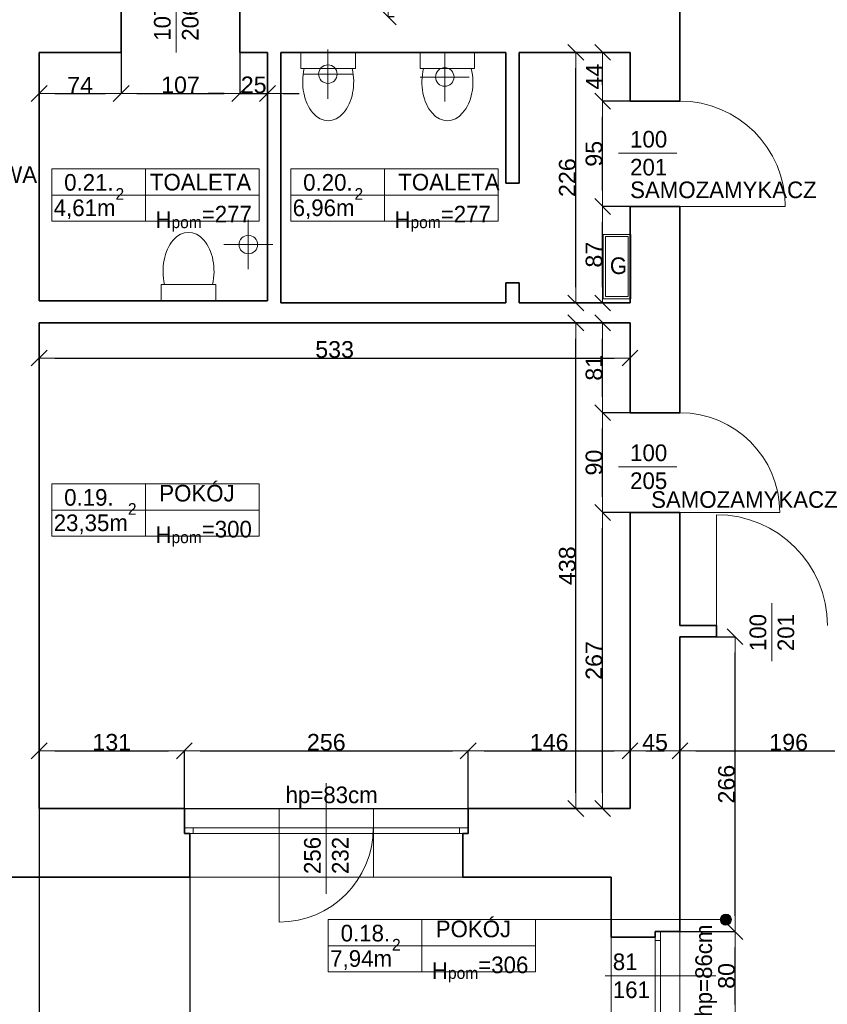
# Model space of a CAD drawing. Header units: metres. Extents: x 7506757 to 756746378, y 5735207 to 582114514.
# Tile 125 of 256: x 7700269 to 7707553, y 5821508 to 5830388. Entities that reach past the tile are written whole.
import ezdxf

# ---------------------------------------------------------------- set-up
doc = ezdxf.new("R2010")
doc.units = ezdxf.units.M
doc.header["$MEASUREMENT"] = 0
doc.header["$PDMODE"] = 2
doc.layers.get('0').update_dxf_attribs({"color": 250, "linetype": 'CONTINUOUS', "lineweight": 100, "plot": 0})
doc.layers.get('Defpoints').update_dxf_attribs({"linetype": 'CONTINUOUS'})
for name, color, linetype, lineweight in [('2D - Ogolne46', 7, 'CONTINUOUS', 18), ('7 - linia widok1', 7, 'CONTINUOUS', 13), ('ELEKTRYKA141', 7, 'CONTINUOUS', 0), ('m_kominy1', 7, 'CONTINUOUS', 13), ('m_kominy100', 51, 'CONTINUOUS', 13), ('M_OCIANA6', 5, 'CONTINUOUS', 35), ('M_OPISY1', 7, 'CONTINUOUS', 13), ('M_OPISY141', 7, 'CONTINUOUS', 0), ('m_umeblowanie1', 7, 'CONTINUOUS', 13), ('opis1', 7, 'CONTINUOUS', 13), ('opis95', 2, 'CONTINUOUS', 25), ('WYMIARY', 8, 'CONTINUOUS', 13)]:
    doc.layers.add(name, color=color, linetype=linetype, lineweight=lineweight)
doc.layers.add('M_OPISY', color=7, linetype='CONTINUOUS')
doc.layers.add('PWYMIAR', color=7, linetype='CONTINUOUS')
doc.styles.add('GENERATED_STYLE_1', font='arial.ttf')
doc.styles.add('GENERATED_STYLE_2', font='txt')
doc.dimstyles.new('GENERATED_STYLE__1', dxfattribs={"dimtxt": 150, "dimasz": 142.5, "dimexe": 0.18, "dimexo": 0, "dimgap": 0.09, "dimtad": 1, "dimdec": 0, "dimlfac": 0.1, "dimzin": 0, "dimdsep": 46, "dimtxsty": 'GENERATED_STYLE_1', "dimblk": 'ARROWHEAD_6', "dimblk1": 'ARROWHEAD_6', "dimblk2": 'ARROWHEAD_6', "dimcen": 0.09, "dimclrd": 251, "dimclre": 251, "dimclrt": 7, "dimazin": 0, "dimtfac": 1, "dimtdec": 4, "dimtmove": 0, "dimatfit": 3, "dimfxl": 0, "dimtolj": 1, "dimtzin": 0, "dimarcsym": 0})
doc.dimstyles.new('GENERATED_STYLE__2', dxfattribs={"dimtxt": 150, "dimasz": 142.5, "dimexe": 0.18, "dimexo": 0, "dimgap": 0.09, "dimtad": 1, "dimtih": 1, "dimtoh": 1, "dimdec": 0, "dimlfac": 0.1, "dimzin": 0, "dimdsep": 46, "dimtxsty": 'GENERATED_STYLE_1', "dimblk": 'ARROWHEAD_6', "dimblk1": 'ARROWHEAD_6', "dimblk2": 'ARROWHEAD_6', "dimcen": 0.09, "dimclrd": 251, "dimclre": 251, "dimclrt": 7, "dimazin": 0, "dimtfac": 1, "dimtdec": 4, "dimtmove": 0, "dimatfit": 3, "dimfxl": 0, "dimtolj": 1, "dimtzin": 0, "dimarcsym": 0})
doc.dimstyles.new('GENERATED_STYLE__3', dxfattribs={"dimtxt": 150, "dimasz": 142.5, "dimexe": 0.18, "dimexo": 0, "dimgap": 0.09, "dimtad": 1, "dimdec": 0, "dimlfac": 0.1, "dimzin": 0, "dimdsep": 46, "dimtxsty": 'GENERATED_STYLE_1', "dimblk": 'ARROWHEAD_6', "dimblk1": 'ARROWHEAD_6', "dimblk2": 'ARROWHEAD_6', "dimcen": 0.09, "dimclrd": 251, "dimclre": 251, "dimclrt": 7, "dimazin": 0, "dimtfac": 1, "dimtdec": 4, "dimtmove": 2, "dimatfit": 3, "dimfxl": 0, "dimtolj": 1, "dimtzin": 0, "dimarcsym": 0})

# ---------------------------------------------------------------- blocks, each defined once
blk = doc.blocks.new('Linia_48', base_point=(607742.9, 271292.6))
at = {"layer": 'M_OPISY1', "linetype": 'Continuous'}
blk.add_hatch(color=256, dxfattribs=at).paths.add_polyline_path([(609508.6, 271292.6), (609504.8, 271311.7), (609494, 271328), (609477.7, 271338.8), (609458.6, 271342.6), (609439.5, 271338.8), (609423.2, 271328), (609412.4, 271311.7), (609408.6, 271292.6), (609412.4, 271273.5), (609423.2, 271257.3), (609439.5, 271246.4), (609458.6, 271242.6), (609477.7, 271246.4), (609494, 271257.3), (609504.8, 271273.5)], flags=0)
blk.add_circle((609458.6, 271292.6), 50, dxfattribs=at)
at = {"layer": 'M_OPISY141', "linetype": 'Continuous'}
blk.add_line((607742.9, 271292.6), (609408.6, 271292.6), dxfattribs=at)
blk = doc.blocks.new('ARROWHEAD_6')
at = {"color": 0, "linetype": 'Continuous', "lineweight": 0}
for p, q in [((0, 0), (-1, 0)), ((-0.5, -0.5), (0.5, 0.5))]:
    blk.add_line(p, q, dxfattribs=at)
blk = doc.blocks.new('*D5886')
at = {"layer": 'Defpoints', "color": 0, "linetype": 'Continuous', "transparency": 16777216}
for p in [(7701754.6, 5823794.3), (7700444.6, 5823274), (7701754.6, 5823274.7)]:
    blk.add_point(p, dxfattribs=at)
at = {"layer": 'PWYMIAR', "color": 251, "linetype": 'Continuous', "lineweight": -2, "transparency": 16777216}
for p, q in [((7700444.6, 5823274), (7700444.6, 5823794.5)), ((7700587.1, 5823794.3), (7701612.1, 5823794.3)), ((7701754.6, 5823274.7), (7701754.6, 5823794.5))]:
    blk.add_line(p, q, dxfattribs=at)
at = {"layer": 'PWYMIAR', "color": 251, "linetype": 'Continuous', "lineweight": -2, "transparency": 16777216, "xscale": 142.5, "yscale": 142.5, "zscale": 142.5, "rotation": 180}
blk.add_blockref('ARROWHEAD_6', (7700444.6, 5823794.3), dxfattribs=at)
at = {"layer": 'PWYMIAR', "color": 251, "linetype": 'Continuous', "lineweight": -2, "transparency": 16777216, "xscale": 142.5, "yscale": 142.5, "zscale": 142.5}
blk.add_blockref('ARROWHEAD_6', (7701754.6, 5823794.3), dxfattribs=at)
at = {"layer": 'PWYMIAR', "color": 7, "linetype": 'Continuous', "lineweight": 13, "transparency": 16777216, "insert": (7701099.6, 5823871), "char_height": 150, "attachment_point": 5, "style": 'GENERATED_STYLE_1'}
blk.add_mtext('\\A1;131', dxfattribs=at)
blk = doc.blocks.new('*D5887')
at = {"layer": 'Defpoints', "color": 0, "linetype": 'Continuous', "transparency": 16777216}
for p in [(7704314.6, 5823794.3), (7701754.6, 5823274.7), (7704314.6, 5823274)]:
    blk.add_point(p, dxfattribs=at)
at = {"layer": 'PWYMIAR', "color": 251, "linetype": 'Continuous', "lineweight": -2, "transparency": 16777216}
for p, q in [((7701754.6, 5823274.7), (7701754.6, 5823794.5)), ((7701897.1, 5823794.3), (7704172.1, 5823794.3)), ((7704314.6, 5823274), (7704314.6, 5823794.5))]:
    blk.add_line(p, q, dxfattribs=at)
at = {"layer": 'PWYMIAR', "color": 251, "linetype": 'Continuous', "lineweight": -2, "transparency": 16777216, "xscale": 142.5, "yscale": 142.5, "zscale": 142.5, "rotation": 180}
blk.add_blockref('ARROWHEAD_6', (7701754.6, 5823794.3), dxfattribs=at)
at = {"layer": 'PWYMIAR', "color": 251, "linetype": 'Continuous', "lineweight": -2, "transparency": 16777216, "xscale": 142.5, "yscale": 142.5, "zscale": 142.5}
blk.add_blockref('ARROWHEAD_6', (7704314.6, 5823794.3), dxfattribs=at)
at = {"layer": 'PWYMIAR', "color": 7, "linetype": 'Continuous', "lineweight": 13, "transparency": 16777216, "insert": (7703034.6, 5823871), "char_height": 150, "attachment_point": 5, "style": 'GENERATED_STYLE_1'}
blk.add_mtext('\\A1;256', dxfattribs=at)
blk = doc.blocks.new('*D5888')
at = {"layer": 'Defpoints', "color": 0, "linetype": 'Continuous', "transparency": 16777216}
for p in [(7705774.6, 5823794.3), (7704314.6, 5823274), (7705774.6, 5823274)]:
    blk.add_point(p, dxfattribs=at)
at = {"layer": 'PWYMIAR', "color": 251, "linetype": 'Continuous', "lineweight": -2, "transparency": 16777216}
for p, q in [((7704314.6, 5823274), (7704314.6, 5823794.5)), ((7704457.1, 5823794.3), (7705632.1, 5823794.3)), ((7705774.6, 5823274), (7705774.6, 5823794.5))]:
    blk.add_line(p, q, dxfattribs=at)
at = {"layer": 'PWYMIAR', "color": 251, "linetype": 'Continuous', "lineweight": -2, "transparency": 16777216, "xscale": 142.5, "yscale": 142.5, "zscale": 142.5, "rotation": 180}
blk.add_blockref('ARROWHEAD_6', (7704314.6, 5823794.3), dxfattribs=at)
at = {"layer": 'PWYMIAR', "color": 251, "linetype": 'Continuous', "lineweight": -2, "transparency": 16777216, "xscale": 142.5, "yscale": 142.5, "zscale": 142.5}
blk.add_blockref('ARROWHEAD_6', (7705774.6, 5823794.3), dxfattribs=at)
at = {"layer": 'PWYMIAR', "color": 7, "linetype": 'Continuous', "lineweight": 13, "transparency": 16777216, "insert": (7705044.6, 5823871), "char_height": 150, "attachment_point": 5, "style": 'GENERATED_STYLE_1'}
blk.add_mtext('\\A1;146', dxfattribs=at)
blk = doc.blocks.new('*D5931')
at = {"layer": 'Defpoints', "color": 0, "linetype": 'Continuous', "transparency": 16777216}
for p in [(7700444.6, 5830094), (7701184.6, 5830094), (7701184.6, 5829722.9)]:
    blk.add_point(p, dxfattribs=at)
at = {"layer": 'PWYMIAR', "color": 251, "linetype": 'Continuous', "lineweight": -2, "transparency": 16777216}
for p, q in [((7700444.6, 5830094), (7700444.6, 5829722.7)), ((7701184.6, 5830094), (7701184.6, 5829722.7)), ((7700587.1, 5829722.9), (7701042.1, 5829722.9))]:
    blk.add_line(p, q, dxfattribs=at)
at = {"layer": 'PWYMIAR', "color": 251, "linetype": 'Continuous', "lineweight": -2, "transparency": 16777216, "xscale": 142.5, "yscale": 142.5, "zscale": 142.5, "rotation": 180}
blk.add_blockref('ARROWHEAD_6', (7700444.6, 5829722.9), dxfattribs=at)
at = {"layer": 'PWYMIAR', "color": 251, "linetype": 'Continuous', "lineweight": -2, "transparency": 16777216, "xscale": 142.5, "yscale": 142.5, "zscale": 142.5}
blk.add_blockref('ARROWHEAD_6', (7701184.6, 5829722.9), dxfattribs=at)
at = {"layer": 'PWYMIAR', "color": 7, "linetype": 'Continuous', "lineweight": 13, "transparency": 16777216, "insert": (7700814.6, 5829798), "char_height": 150, "attachment_point": 5, "style": 'GENERATED_STYLE_1'}
blk.add_mtext('\\A1;74', dxfattribs=at)
blk = doc.blocks.new('*D5932')
at = {"layer": 'Defpoints', "color": 0, "linetype": 'Continuous', "transparency": 16777216}
for p in [(7701184.6, 5830094), (7702254.6, 5830094), (7702254.6, 5829722.9)]:
    blk.add_point(p, dxfattribs=at)
at = {"layer": 'PWYMIAR', "color": 251, "linetype": 'Continuous', "lineweight": -2, "transparency": 16777216}
for p, q in [((7701184.6, 5830094), (7701184.6, 5829722.7)), ((7702254.6, 5830094), (7702254.6, 5829722.7)), ((7701327.1, 5829722.9), (7702112.1, 5829722.9))]:
    blk.add_line(p, q, dxfattribs=at)
at = {"layer": 'PWYMIAR', "color": 251, "linetype": 'Continuous', "lineweight": -2, "transparency": 16777216, "xscale": 142.5, "yscale": 142.5, "zscale": 142.5, "rotation": 180}
blk.add_blockref('ARROWHEAD_6', (7701184.6, 5829722.9), dxfattribs=at)
at = {"layer": 'PWYMIAR', "color": 251, "linetype": 'Continuous', "lineweight": -2, "transparency": 16777216, "xscale": 142.5, "yscale": 142.5, "zscale": 142.5}
blk.add_blockref('ARROWHEAD_6', (7702254.6, 5829722.9), dxfattribs=at)
at = {"layer": 'PWYMIAR', "color": 7, "linetype": 'Continuous', "lineweight": 13, "transparency": 16777216, "insert": (7701719.6, 5829799.6), "char_height": 150, "attachment_point": 5, "style": 'GENERATED_STYLE_1'}
blk.add_mtext('\\A1;107', dxfattribs=at)
blk = doc.blocks.new('*D5933')
at = {"layer": 'Defpoints', "color": 0, "linetype": 'Continuous', "transparency": 16777216}
for p in [(7702254.6, 5830094), (7702504.6, 5830094), (7702504.6, 5829722.9)]:
    blk.add_point(p, dxfattribs=at)
at = {"layer": 'PWYMIAR', "color": 251, "linetype": 'Continuous', "lineweight": -2, "transparency": 16777216}
for p, q in [((7702254.6, 5830094), (7702254.6, 5829722.7)), ((7702504.6, 5830094), (7702504.6, 5829722.7)), ((7702112.1, 5829722.9), (7701969.6, 5829722.9)), ((7702254.6, 5829722.9), (7702504.6, 5829722.9)), ((7702647.1, 5829722.9), (7702789.6, 5829722.9))]:
    blk.add_line(p, q, dxfattribs=at)
at = {"layer": 'PWYMIAR', "color": 251, "linetype": 'Continuous', "lineweight": -2, "transparency": 16777216, "xscale": 142.5, "yscale": 142.5, "zscale": 142.5}
blk.add_blockref('ARROWHEAD_6', (7702254.6, 5829722.9), dxfattribs=at)
at = {"layer": 'PWYMIAR', "color": 251, "linetype": 'Continuous', "lineweight": -2, "transparency": 16777216, "xscale": 142.5, "yscale": 142.5, "zscale": 142.5, "rotation": 180}
blk.add_blockref('ARROWHEAD_6', (7702504.6, 5829722.9), dxfattribs=at)
at = {"layer": 'PWYMIAR', "color": 7, "linetype": 'Continuous', "lineweight": 13, "transparency": 16777216, "insert": (7702379.6, 5829799.6), "char_height": 150, "attachment_point": 5, "style": 'GENERATED_STYLE_1'}
blk.add_mtext('\\A1;25', dxfattribs=at)
blk = doc.blocks.new('*D5934')
at = {"layer": 'Defpoints', "color": 0, "linetype": 'Continuous', "transparency": 16777216}
for p in [(7700444.6, 5827654), (7705285.4, 5827654), (7700444.6, 5823274)]:
    blk.add_point(p, dxfattribs=at)
at = {"layer": 'PWYMIAR', "color": 251, "linetype": 'Continuous', "lineweight": -2, "transparency": 16777216}
for p, q in [((7700444.6, 5827654), (7705285.6, 5827654)), ((7705285.4, 5823416.5), (7705285.4, 5827511.5)), ((7700444.6, 5823274), (7705285.6, 5823274))]:
    blk.add_line(p, q, dxfattribs=at)
at = {"layer": 'PWYMIAR', "color": 251, "linetype": 'Continuous', "lineweight": -2, "transparency": 16777216, "xscale": 142.5, "yscale": 142.5, "zscale": 142.5}
for p, rotation in [((7705285.4, 5827654), 90), ((7705285.4, 5823274), 270)]:
    blk.add_blockref('ARROWHEAD_6', p, dxfattribs=dict(at, rotation=rotation))
at = {"layer": 'PWYMIAR', "color": 7, "linetype": 'Continuous', "lineweight": 13, "transparency": 16777216, "insert": (7705208.7, 5825464), "char_height": 150, "attachment_point": 5, "rotation": 90, "style": 'GENERATED_STYLE_1'}
blk.add_mtext('\\A1;438', dxfattribs=at)
blk = doc.blocks.new('*D5935')
at = {"layer": 'Defpoints', "color": 0, "linetype": 'Continuous', "transparency": 16777216}
for p in [(7700444.6, 5827654), (7705774.6, 5827654), (7705774.6, 5827336.6)]:
    blk.add_point(p, dxfattribs=at)
at = {"layer": 'PWYMIAR', "color": 251, "linetype": 'Continuous', "lineweight": -2, "transparency": 16777216}
for p, q in [((7700444.6, 5827654), (7700444.6, 5827336.4)), ((7705774.6, 5827654), (7705774.6, 5827336.4)), ((7700587.1, 5827336.6), (7705632.1, 5827336.6))]:
    blk.add_line(p, q, dxfattribs=at)
at = {"layer": 'PWYMIAR', "color": 251, "linetype": 'Continuous', "lineweight": -2, "transparency": 16777216, "xscale": 142.5, "yscale": 142.5, "zscale": 142.5, "rotation": 180}
blk.add_blockref('ARROWHEAD_6', (7700444.6, 5827336.6), dxfattribs=at)
at = {"layer": 'PWYMIAR', "color": 251, "linetype": 'Continuous', "lineweight": -2, "transparency": 16777216, "xscale": 142.5, "yscale": 142.5, "zscale": 142.5}
blk.add_blockref('ARROWHEAD_6', (7705774.6, 5827336.6), dxfattribs=at)
at = {"layer": 'PWYMIAR', "color": 7, "linetype": 'Continuous', "lineweight": 13, "transparency": 16777216, "insert": (7703109.6, 5827413.3), "char_height": 150, "attachment_point": 5, "style": 'GENERATED_STYLE_1'}
blk.add_mtext('\\A1;533', dxfattribs=at)
blk = doc.blocks.new('*D5936')
at = {"layer": 'Defpoints', "color": 0, "linetype": 'Continuous', "transparency": 16777216}
for p in [(7705526.4, 5825944), (7705774.6, 5825944), (7705774.6, 5823274)]:
    blk.add_point(p, dxfattribs=at)
at = {"layer": 'PWYMIAR', "color": 251, "linetype": 'Continuous', "lineweight": -2, "transparency": 16777216}
for p, q in [((7705774.6, 5825944), (7705526.2, 5825944)), ((7705526.4, 5823416.5), (7705526.4, 5825801.5)), ((7705774.6, 5823274), (7705526.2, 5823274))]:
    blk.add_line(p, q, dxfattribs=at)
at = {"layer": 'PWYMIAR', "color": 251, "linetype": 'Continuous', "lineweight": -2, "transparency": 16777216, "xscale": 142.5, "yscale": 142.5, "zscale": 142.5}
for p, rotation in [((7705526.4, 5825944), 90), ((7705526.4, 5823274), 270)]:
    blk.add_blockref('ARROWHEAD_6', p, dxfattribs=dict(at, rotation=rotation))
at = {"layer": 'PWYMIAR', "color": 7, "linetype": 'Continuous', "lineweight": 13, "transparency": 16777216, "insert": (7705449.7, 5824609), "char_height": 150, "attachment_point": 5, "rotation": 90, "style": 'GENERATED_STYLE_1'}
blk.add_mtext('\\A1;267', dxfattribs=at)
blk = doc.blocks.new('*D5937')
at = {"layer": 'Defpoints', "color": 0, "linetype": 'Continuous', "transparency": 16777216}
for p in [(7705526.4, 5826844), (7705774.6, 5826844), (7705774.6, 5825944)]:
    blk.add_point(p, dxfattribs=at)
at = {"layer": 'PWYMIAR', "color": 251, "linetype": 'Continuous', "lineweight": -2, "transparency": 16777216}
for p, q in [((7705774.6, 5826844), (7705526.2, 5826844)), ((7705526.4, 5826086.5), (7705526.4, 5826701.5)), ((7705774.6, 5825944), (7705526.2, 5825944))]:
    blk.add_line(p, q, dxfattribs=at)
at = {"layer": 'PWYMIAR', "color": 251, "linetype": 'Continuous', "lineweight": -2, "transparency": 16777216, "xscale": 142.5, "yscale": 142.5, "zscale": 142.5}
for p, rotation in [((7705526.4, 5826844), 90), ((7705526.4, 5825944), 270)]:
    blk.add_blockref('ARROWHEAD_6', p, dxfattribs=dict(at, rotation=rotation))
at = {"layer": 'PWYMIAR', "color": 7, "linetype": 'Continuous', "lineweight": 13, "transparency": 16777216, "insert": (7705449.7, 5826394), "char_height": 150, "attachment_point": 5, "rotation": 90, "style": 'GENERATED_STYLE_1'}
blk.add_mtext('\\A1;90', dxfattribs=at)
blk = doc.blocks.new('*D5938')
at = {"layer": 'Defpoints', "color": 0, "linetype": 'Continuous', "transparency": 16777216}
for p in [(7705526.4, 5827654), (7705774.6, 5827654), (7705774.6, 5826844)]:
    blk.add_point(p, dxfattribs=at)
at = {"layer": 'PWYMIAR', "color": 251, "linetype": 'Continuous', "lineweight": -2, "transparency": 16777216}
for p, q in [((7705774.6, 5827654), (7705526.2, 5827654)), ((7705526.4, 5826986.5), (7705526.4, 5827511.5)), ((7705774.6, 5826844), (7705526.2, 5826844))]:
    blk.add_line(p, q, dxfattribs=at)
at = {"layer": 'PWYMIAR', "color": 251, "linetype": 'Continuous', "lineweight": -2, "transparency": 16777216, "xscale": 142.5, "yscale": 142.5, "zscale": 142.5}
for p, rotation in [((7705526.4, 5827654), 90), ((7705526.4, 5826844), 270)]:
    blk.add_blockref('ARROWHEAD_6', p, dxfattribs=dict(at, rotation=rotation))
at = {"layer": 'PWYMIAR', "color": 7, "linetype": 'Continuous', "lineweight": 13, "transparency": 16777216, "insert": (7705449.7, 5827249), "char_height": 150, "attachment_point": 5, "rotation": 90, "style": 'GENERATED_STYLE_1'}
blk.add_mtext('\\A1;81', dxfattribs=at)
blk = doc.blocks.new('*D5939')
at = {"layer": 'Defpoints', "color": 0, "linetype": 'Continuous', "transparency": 16777216}
for p in [(7705526.4, 5828704), (7705774.6, 5828704), (7705774.6, 5827834)]:
    blk.add_point(p, dxfattribs=at)
at = {"layer": 'PWYMIAR', "color": 251, "linetype": 'Continuous', "lineweight": -2, "transparency": 16777216}
for p, q in [((7705774.6, 5828704), (7705526.2, 5828704)), ((7705526.4, 5827976.5), (7705526.4, 5828561.5)), ((7705774.6, 5827834), (7705526.2, 5827834))]:
    blk.add_line(p, q, dxfattribs=at)
at = {"layer": 'PWYMIAR', "color": 251, "linetype": 'Continuous', "lineweight": -2, "transparency": 16777216, "xscale": 142.5, "yscale": 142.5, "zscale": 142.5}
for p, rotation in [((7705526.4, 5828704), 90), ((7705526.4, 5827834), 270)]:
    blk.add_blockref('ARROWHEAD_6', p, dxfattribs=dict(at, rotation=rotation))
at = {"layer": 'PWYMIAR', "color": 7, "linetype": 'Continuous', "lineweight": 13, "transparency": 16777216, "insert": (7705449.7, 5828269), "char_height": 150, "attachment_point": 5, "rotation": 90, "style": 'GENERATED_STYLE_1'}
blk.add_mtext('\\A1;87', dxfattribs=at)
blk = doc.blocks.new('*D5940')
at = {"layer": 'Defpoints', "color": 0, "linetype": 'Continuous', "transparency": 16777216}
for p in [(7705526.4, 5829654), (7705774.6, 5829654), (7705774.6, 5828704)]:
    blk.add_point(p, dxfattribs=at)
at = {"layer": 'PWYMIAR', "color": 251, "linetype": 'Continuous', "lineweight": -2, "transparency": 16777216}
for p, q in [((7705774.6, 5829654), (7705526.2, 5829654)), ((7705526.4, 5828846.5), (7705526.4, 5829511.5)), ((7705774.6, 5828704), (7705526.2, 5828704))]:
    blk.add_line(p, q, dxfattribs=at)
at = {"layer": 'PWYMIAR', "color": 251, "linetype": 'Continuous', "lineweight": -2, "transparency": 16777216, "xscale": 142.5, "yscale": 142.5, "zscale": 142.5}
for p, rotation in [((7705526.4, 5829654), 90), ((7705526.4, 5828704), 270)]:
    blk.add_blockref('ARROWHEAD_6', p, dxfattribs=dict(at, rotation=rotation))
at = {"layer": 'PWYMIAR', "color": 7, "linetype": 'Continuous', "lineweight": 13, "transparency": 16777216, "insert": (7705449.7, 5829179), "char_height": 150, "attachment_point": 5, "rotation": 90, "style": 'GENERATED_STYLE_1'}
blk.add_mtext('\\A1;95', dxfattribs=at)
blk = doc.blocks.new('*D5941')
at = {"layer": 'Defpoints', "color": 0, "linetype": 'Continuous', "transparency": 16777216}
for p in [(7705526.4, 5830094), (7705774.6, 5830094), (7705774.6, 5829654)]:
    blk.add_point(p, dxfattribs=at)
at = {"layer": 'PWYMIAR', "color": 251, "linetype": 'Continuous', "lineweight": -2, "transparency": 16777216}
for p, q in [((7705774.6, 5830094), (7705526.2, 5830094)), ((7705526.4, 5829796.5), (7705526.4, 5829951.5)), ((7705774.6, 5829654), (7705526.2, 5829654))]:
    blk.add_line(p, q, dxfattribs=at)
at = {"layer": 'PWYMIAR', "color": 251, "linetype": 'Continuous', "lineweight": -2, "transparency": 16777216, "xscale": 142.5, "yscale": 142.5, "zscale": 142.5}
for p, rotation in [((7705526.4, 5830094), 90), ((7705526.4, 5829654), 270)]:
    blk.add_blockref('ARROWHEAD_6', p, dxfattribs=dict(at, rotation=rotation))
at = {"layer": 'PWYMIAR', "color": 7, "linetype": 'Continuous', "lineweight": 13, "transparency": 16777216, "insert": (7705451.3, 5829874), "char_height": 150, "attachment_point": 5, "rotation": 90, "style": 'GENERATED_STYLE_1'}
blk.add_mtext('\\A1;44', dxfattribs=at)
blk = doc.blocks.new('*D5942')
at = {"layer": 'Defpoints', "color": 0, "linetype": 'Continuous', "transparency": 16777216}
for p in [(7705285.4, 5830094), (7705774.6, 5830094), (7705774.6, 5827834)]:
    blk.add_point(p, dxfattribs=at)
at = {"layer": 'PWYMIAR', "color": 251, "linetype": 'Continuous', "lineweight": -2, "transparency": 16777216}
for p, q in [((7705774.6, 5830094), (7705285.3, 5830094)), ((7705285.4, 5827976.5), (7705285.4, 5829951.5)), ((7705774.6, 5827834), (7705285.3, 5827834))]:
    blk.add_line(p, q, dxfattribs=at)
at = {"layer": 'PWYMIAR', "color": 251, "linetype": 'Continuous', "lineweight": -2, "transparency": 16777216, "xscale": 142.5, "yscale": 142.5, "zscale": 142.5}
for p, rotation in [((7705285.4, 5830094), 90), ((7705285.4, 5827834), 270)]:
    blk.add_blockref('ARROWHEAD_6', p, dxfattribs=dict(at, rotation=rotation))
at = {"layer": 'PWYMIAR', "color": 7, "linetype": 'Continuous', "lineweight": 13, "transparency": 16777216, "insert": (7705208.8, 5828964), "char_height": 150, "attachment_point": 5, "rotation": 90, "style": 'GENERATED_STYLE_1'}
blk.add_mtext('\\A1;226', dxfattribs=at)
blk = doc.blocks.new('*D5947')
at = {"layer": 'Defpoints', "color": 0, "linetype": 'Continuous', "transparency": 16777216}
for p in [(7706224.6, 5824824), (7706224.6, 5823794.3), (7705774.6, 5823274)]:
    blk.add_point(p, dxfattribs=at)
at = {"layer": 'PWYMIAR', "color": 251, "linetype": 'Continuous', "lineweight": -2, "transparency": 16777216}
for p, q in [((7706224.6, 5824824), (7706224.6, 5823794.1)), ((7705774.6, 5823274), (7705774.6, 5823794.5)), ((7705917.1, 5823794.3), (7706082.1, 5823794.3))]:
    blk.add_line(p, q, dxfattribs=at)
at = {"layer": 'PWYMIAR', "color": 251, "linetype": 'Continuous', "lineweight": -2, "transparency": 16777216, "xscale": 142.5, "yscale": 142.5, "zscale": 142.5, "rotation": 180}
blk.add_blockref('ARROWHEAD_6', (7705774.6, 5823794.3), dxfattribs=at)
at = {"layer": 'PWYMIAR', "color": 251, "linetype": 'Continuous', "lineweight": -2, "transparency": 16777216, "xscale": 142.5, "yscale": 142.5, "zscale": 142.5}
blk.add_blockref('ARROWHEAD_6', (7706224.6, 5823794.3), dxfattribs=at)
at = {"layer": 'PWYMIAR', "color": 7, "linetype": 'Continuous', "lineweight": 13, "transparency": 16777216, "insert": (7705999.6, 5823870.7), "char_height": 150, "attachment_point": 5, "style": 'GENERATED_STYLE_1'}
blk.add_mtext('\\A1;45', dxfattribs=at)
blk = doc.blocks.new('*D5948')
at = {"layer": 'Defpoints', "color": 0, "linetype": 'Continuous', "transparency": 16777216}
for p in [(7706224.6, 5824824), (7708184.6, 5824824), (7708184.6, 5823794.3)]:
    blk.add_point(p, dxfattribs=at)
at = {"layer": 'PWYMIAR', "color": 251, "linetype": 'Continuous', "lineweight": -2, "transparency": 16777216}
for p, q in [((7706224.6, 5824824), (7706224.6, 5823794.1)), ((7708184.6, 5824824), (7708184.6, 5823794.1)), ((7706367.1, 5823794.3), (7708042.1, 5823794.3))]:
    blk.add_line(p, q, dxfattribs=at)
at = {"layer": 'PWYMIAR', "color": 251, "linetype": 'Continuous', "lineweight": -2, "transparency": 16777216, "xscale": 142.5, "yscale": 142.5, "zscale": 142.5, "rotation": 180}
blk.add_blockref('ARROWHEAD_6', (7706224.6, 5823794.3), dxfattribs=at)
at = {"layer": 'PWYMIAR', "color": 251, "linetype": 'Continuous', "lineweight": -2, "transparency": 16777216, "xscale": 142.5, "yscale": 142.5, "zscale": 142.5}
blk.add_blockref('ARROWHEAD_6', (7708184.6, 5823794.3), dxfattribs=at)
at = {"layer": 'PWYMIAR', "color": 7, "linetype": 'Continuous', "lineweight": 13, "transparency": 16777216, "insert": (7707204.6, 5823871), "char_height": 150, "attachment_point": 5, "style": 'GENERATED_STYLE_1'}
blk.add_mtext('\\A1;196', dxfattribs=at)
blk = doc.blocks.new('*D5981')
at = {"layer": 'Defpoints', "color": 0, "linetype": 'Continuous', "transparency": 16777216}
for p in [(7703516.4, 5833184), (7703592.4, 5833184), (7703647.6, 5830414)]:
    blk.add_point(p, dxfattribs=at)
at = {"layer": 'PWYMIAR', "color": 251, "linetype": 'Continuous', "lineweight": -2, "transparency": 16777216}
for p, q in [((7703516.4, 5833184), (7703592.6, 5833184)), ((7703592.4, 5830556.5), (7703592.4, 5833041.5)), ((7703647.6, 5830414), (7703592.2, 5830414))]:
    blk.add_line(p, q, dxfattribs=at)
at = {"layer": 'PWYMIAR', "color": 251, "linetype": 'Continuous', "lineweight": -2, "transparency": 16777216, "xscale": 142.5, "yscale": 142.5, "zscale": 142.5}
for p, rotation in [((7703592.4, 5833184), 90), ((7703592.4, 5830414), 270)]:
    blk.add_blockref('ARROWHEAD_6', p, dxfattribs=dict(at, rotation=rotation))
at = {"layer": 'PWYMIAR', "color": 7, "linetype": 'Continuous', "lineweight": 13, "transparency": 16777216, "insert": (7703517, 5831799), "char_height": 150, "attachment_point": 5, "rotation": 90, "style": 'GENERATED_STYLE_1'}
blk.add_mtext('\\A1;277', dxfattribs=at)
blk = doc.blocks.new('*D5984')
at = {"layer": 'Defpoints', "color": 0, "linetype": 'Continuous', "transparency": 16777216}
for p in [(7706224.6, 5822164), (7706721, 5822164), (7706224.6, 5821364)]:
    blk.add_point(p, dxfattribs=at)
at = {"layer": 'PWYMIAR', "color": 251, "linetype": 'Continuous', "lineweight": -2, "transparency": 16777216}
for p, q in [((7706224.6, 5822164), (7706721.1, 5822164)), ((7706721, 5821506.5), (7706721, 5822021.5)), ((7706224.6, 5821364), (7706721.1, 5821364))]:
    blk.add_line(p, q, dxfattribs=at)
at = {"layer": 'PWYMIAR', "color": 251, "linetype": 'Continuous', "lineweight": -2, "transparency": 16777216, "xscale": 142.5, "yscale": 142.5, "zscale": 142.5}
for p, rotation in [((7706721, 5822164), 90), ((7706721, 5821364), 270)]:
    blk.add_blockref('ARROWHEAD_6', p, dxfattribs=dict(at, rotation=rotation))
at = {"layer": 'PWYMIAR', "color": 7, "linetype": 'Continuous', "lineweight": 13, "transparency": 16777216, "insert": (7706644.3, 5821764), "char_height": 150, "attachment_point": 5, "rotation": 90, "style": 'GENERATED_STYLE_1'}
blk.add_mtext('\\A1;80', dxfattribs=at)
blk = doc.blocks.new('*D5985')
at = {"layer": 'Defpoints', "color": 0, "linetype": 'Continuous', "transparency": 16777216}
for p in [(7706224.6, 5824824), (7706721, 5824824), (7706224.6, 5822164)]:
    blk.add_point(p, dxfattribs=at)
at = {"layer": 'PWYMIAR', "color": 251, "linetype": 'Continuous', "lineweight": -2, "transparency": 16777216}
for p, q in [((7706224.6, 5824824), (7706721.1, 5824824)), ((7706721, 5822306.5), (7706721, 5824681.5)), ((7706224.6, 5822164), (7706721.1, 5822164))]:
    blk.add_line(p, q, dxfattribs=at)
at = {"layer": 'PWYMIAR', "color": 251, "linetype": 'Continuous', "lineweight": -2, "transparency": 16777216, "xscale": 142.5, "yscale": 142.5, "zscale": 142.5}
for p, rotation in [((7706721, 5824824), 90), ((7706721, 5822164), 270)]:
    blk.add_blockref('ARROWHEAD_6', p, dxfattribs=dict(at, rotation=rotation))
at = {"layer": 'PWYMIAR', "color": 7, "linetype": 'Continuous', "lineweight": 13, "transparency": 16777216, "insert": (7706644.3, 5823494), "char_height": 150, "attachment_point": 5, "rotation": 90, "style": 'GENERATED_STYLE_1'}
blk.add_mtext('\\A1;266', dxfattribs=at)
blk = doc.blocks.new('*D5998')
at = {"layer": 'Defpoints', "color": 0, "linetype": 'Continuous', "transparency": 16777216}
for p in [(7699204.6, 5822654), (7701804.6, 5822654), (7701804.6, 5818412.2)]:
    blk.add_point(p, dxfattribs=at)
at = {"layer": 'PWYMIAR', "color": 251, "linetype": 'Continuous', "lineweight": -2, "transparency": 16777216}
for p, q in [((7699204.6, 5822654), (7699204.6, 5818412)), ((7701804.6, 5822654), (7701804.6, 5818412)), ((7699347.1, 5818412.2), (7701662.1, 5818412.2))]:
    blk.add_line(p, q, dxfattribs=at)
at = {"layer": 'PWYMIAR', "color": 251, "linetype": 'Continuous', "lineweight": -2, "transparency": 16777216, "xscale": 142.5, "yscale": 142.5, "zscale": 142.5, "rotation": 180}
blk.add_blockref('ARROWHEAD_6', (7699204.6, 5818412.2), dxfattribs=at)
at = {"layer": 'PWYMIAR', "color": 251, "linetype": 'Continuous', "lineweight": -2, "transparency": 16777216, "xscale": 142.5, "yscale": 142.5, "zscale": 142.5}
blk.add_blockref('ARROWHEAD_6', (7701804.6, 5818412.2), dxfattribs=at)
at = {"layer": 'PWYMIAR', "color": 7, "linetype": 'Continuous', "lineweight": 13, "transparency": 16777216, "insert": (7700504.6, 5818488.9), "char_height": 150, "attachment_point": 5, "style": 'GENERATED_STYLE_1'}
blk.add_mtext('\\A1;260', dxfattribs=at)
blk = doc.blocks.new('*D6007')
at = {"layer": 'Defpoints', "color": 0, "linetype": 'Continuous', "transparency": 16777216}
for p in [(7699994.6, 5823274), (7700444.6, 5823274), (7700444.6, 5818023.1)]:
    blk.add_point(p, dxfattribs=at)
at = {"layer": 'PWYMIAR', "color": 251, "linetype": 'Continuous', "lineweight": -2, "transparency": 16777216}
for p, q in [((7699994.6, 5823274), (7699994.6, 5818022.9)), ((7700444.6, 5823274), (7700444.6, 5818022.9)), ((7700137.1, 5818023.1), (7700302.1, 5818023.1))]:
    blk.add_line(p, q, dxfattribs=at)
at = {"layer": 'PWYMIAR', "color": 251, "linetype": 'Continuous', "lineweight": -2, "transparency": 16777216, "xscale": 142.5, "yscale": 142.5, "zscale": 142.5, "rotation": 180}
blk.add_blockref('ARROWHEAD_6', (7699994.6, 5818023.1), dxfattribs=at)
at = {"layer": 'PWYMIAR', "color": 251, "linetype": 'Continuous', "lineweight": -2, "transparency": 16777216, "xscale": 142.5, "yscale": 142.5, "zscale": 142.5}
blk.add_blockref('ARROWHEAD_6', (7700444.6, 5818023.1), dxfattribs=at)
at = {"layer": 'PWYMIAR', "color": 7, "linetype": 'Continuous', "lineweight": 13, "transparency": 16777216, "insert": (7700219.6, 5818099.4), "char_height": 150, "attachment_point": 5, "style": 'GENERATED_STYLE_1'}
blk.add_mtext('\\A1;45', dxfattribs=at)

msp = doc.modelspace()

# ---------------------------------------------------------------- linework, layer by layer
at = {"layer": '7 - linia widok1', "linetype": 'Continuous'}
for p, q in [((7701681, 5830618.5), (7701681, 5830094)), ((7706194.9, 5829184.5), (7705670.5, 5829184.5)), ((7706194.9, 5826356.8), (7705670.5, 5826356.8)), ((7707053.3, 5825126.8), (7707053.3, 5824602.3))]:
    msp.add_line(p, q, dxfattribs=at)
at = {"layer": 'ELEKTRYKA141', "linetype": 'Continuous'}
msp.add_line((7702608.6, 5823099.7), (7702608.6, 5822249.7), dxfattribs=at)
msp.add_arc((7702608.6, 5823099.7), 850, 270, 0, dxfattribs=at)
at = {"layer": 'm_kominy1', "linetype": 'Continuous'}
for p, q in [((7703048.9, 5830118.9), (7703048.9, 5829676)), ((7704103.3, 5830092.8), (7704103.3, 5829649.9)), ((7702827.5, 5829897.5), (7703270.4, 5829897.5)), ((7703881.8, 5829871.4), (7704324.7, 5829871.4)), ((7702331.4, 5828582), (7702331.4, 5828139)), ((7702110, 5828360.5), (7702552.9, 5828360.5)), ((7705551.9, 5827892.7), (7705551.9, 5828433.9)), ((7705551.9, 5828433.9), (7705757.8, 5828433.9)), ((7705757.8, 5828433.9), (7705757.8, 5827892.7)), ((7705757.8, 5827892.7), (7705551.9, 5827892.7))]:
    msp.add_line(p, q, dxfattribs=at)
for centre in [(7703048.9, 5829897.5), (7704103.3, 5829871.4), (7702331.4, 5828360.5)]:
    msp.add_circle(centre, 83.6, dxfattribs=at)
at = {"layer": 'm_kominy100', "linetype": 'Continuous'}
for p, q in [((7705532.9, 5828450.3), (7705532.9, 5827871.7)), ((7705780.9, 5828450.3), (7705532.9, 5828450.3)), ((7705780.9, 5827871.7), (7705780.9, 5828450.3)), ((7705532.9, 5827871.7), (7705780.9, 5827871.7))]:
    msp.add_line(p, q, dxfattribs=at)
at = {"layer": 'M_OCIANA6', "linetype": 'Continuous'}
for p, q in [((7706224.6, 5829654), (7706224.6, 5830614.4)), ((7701184.6, 5830094), (7701184.6, 5830544)), ((7702254.6, 5830094), (7702254.6, 5830544)), ((7700444.6, 5827854), (7700444.6, 5830094)), ((7701184.6, 5830094), (7700444.6, 5830094)), ((7702504.6, 5830094), (7702254.6, 5830094)), ((7702504.6, 5827854), (7702504.6, 5830094)), ((7702624.6, 5827834), (7702624.6, 5830094)), ((7704654.6, 5830094), (7702624.6, 5830094)), ((7704654.6, 5828914), (7704654.6, 5830094)), ((7705774.6, 5830094), (7704774.6, 5830094)), ((7704774.6, 5828914), (7704774.6, 5830094)), ((7705774.6, 5829654), (7705774.6, 5830094)), ((7705774.6, 5829654), (7706224.6, 5829654)), ((7704774.6, 5828914), (7704654.6, 5828914)), ((7705774.6, 5828704), (7706224.6, 5828704)), ((7705774.6, 5827834), (7705774.6, 5828704)), ((7706224.6, 5826844), (7706224.6, 5828704)), ((7704774.6, 5828014), (7704654.6, 5828014)), ((7704654.6, 5827834), (7704654.6, 5828014)), ((7704774.6, 5827834), (7704774.6, 5828014)), ((7702504.6, 5827854), (7700444.6, 5827854)), ((7704654.6, 5827834), (7702624.6, 5827834)), ((7705774.6, 5827834), (7704774.6, 5827834)), ((7700444.6, 5823274), (7700444.6, 5827654)), ((7705774.6, 5827654), (7700444.6, 5827654)), ((7705774.6, 5826844), (7705774.6, 5827654)), ((7705774.6, 5826844), (7706224.6, 5826844)), ((7705774.6, 5825944), (7706224.6, 5825944)), ((7705774.6, 5823274), (7705774.6, 5825944)), ((7706224.6, 5824924), (7706224.6, 5825944)), ((7706554.6, 5824924), (7706224.6, 5824924)), ((7706554.6, 5824924), (7706554.6, 5824824)), ((7706224.6, 5823274), (7706224.6, 5824824)), ((7706554.6, 5824824), (7706224.6, 5824824)), ((7701754.6, 5823274), (7700444.6, 5823274)), ((7701754.6, 5823049.7), (7701754.6, 5823274.7)), ((7705774.6, 5823274), (7704314.6, 5823274)), ((7704314.6, 5823049), (7704314.6, 5823274)), ((7706224.6, 5822164), (7706224.6, 5823274)), ((7701754.6, 5823049.7), (7701804.6, 5823049.7)), ((7701804.6, 5823049.7), (7701804.6, 5822654.7)), ((7704264.6, 5823049), (7704264.6, 5822654)), ((7704314.6, 5823049), (7704264.6, 5823049)), ((7701804.6, 5822654), (7699204.6, 5822654)), ((7705604.6, 5822654), (7704264.6, 5822654)), ((7705604.6, 5822114), (7705604.6, 5822654)), ((7705999.6, 5822164), (7706224.6, 5822164)), ((7705999.6, 5822164), (7705999.6, 5822114)), ((7705999.6, 5822114), (7705604.6, 5822114))]:
    msp.add_line(p, q, dxfattribs=at)
at = {"layer": 'M_OPISY141', "linetype": 'Continuous'}
for p, q in [((7703297.6, 5830094), (7702805.6, 5830094)), ((7702805.6, 5830094), (7702805.6, 5829947.1)), ((7703297.6, 5829947.1), (7703297.6, 5830094)), ((7704372.7, 5830094), (7703880.7, 5830094)), ((7703880.7, 5830094), (7703880.7, 5829947.1)), ((7704372.7, 5829947.1), (7704372.7, 5830094)), ((7702805.6, 5829947.1), (7703297.6, 5829947.1)), ((7703880.7, 5829947.1), (7704372.7, 5829947.1)), ((7700557.9, 5829042.6), (7702429, 5829042.6)), ((7700557.9, 5828571.5), (7700557.9, 5829042.6)), ((7701402.5, 5829042.6), (7701402.5, 5828571.5)), ((7702429, 5829042.6), (7702429, 5828571.5)), ((7702713.5, 5829042.6), (7704584.6, 5829042.6)), ((7702713.5, 5828571.5), (7702713.5, 5829042.6)), ((7703558.1, 5829042.6), (7703558.1, 5828571.5)), ((7704584.6, 5829042.6), (7704584.6, 5828571.5)), ((7700557.9, 5828807), (7702429, 5828807)), ((7702713.5, 5828807), (7704584.6, 5828807)), ((7702429, 5828571.5), (7700557.9, 5828571.5)), ((7704584.6, 5828571.5), (7702713.5, 5828571.5)), ((7701546, 5827854), (7701546, 5828001)), ((7701546, 5828001), (7702038, 5828001)), ((7702038, 5828001), (7702038, 5827854)), ((7702038, 5827854), (7701546, 5827854)), ((7700557.9, 5826201.5), (7702429, 5826201.5)), ((7700557.9, 5825730.4), (7700557.9, 5826201.5)), ((7701402.5, 5826201.5), (7701402.5, 5825730.4)), ((7702429, 5826201.5), (7702429, 5825730.4)), ((7700557.9, 5825966), (7702429, 5825966)), ((7702429, 5825730.4), (7700557.9, 5825730.4)), ((7703034.6, 5822506), (7703034.6, 5823503.3)), ((7703051.7, 5822271.8), (7704922.8, 5822271.8)), ((7703051.7, 5821800.7), (7703051.7, 5822271.8)), ((7703896.3, 5822271.8), (7703896.3, 5821800.7)), ((7704922.8, 5822271.8), (7704922.8, 5821800.7)), ((7703051.7, 5822036.2), (7704922.8, 5822036.2)), ((7704922.8, 5821800.7), (7703051.7, 5821800.7)), ((7705551, 5821764), (7706548.2, 5821764))]:
    msp.add_line(p, q, dxfattribs=at)
for centre, start_param, end_param in [((7703051.6, 5829825.7), 4.356287, 8.210084), ((7704126.7, 5829825.7), 4.356287, 8.210084), ((7701792, 5828122.4), 1.214694, 5.068491)]:
    msp.add_ellipse(centre, major_axis=(0, -348.2), ratio=0.66055, start_param=start_param, end_param=end_param, dxfattribs=at)
at = {"layer": 'm_umeblowanie1', "linetype": 'Continuous'}
for p, q in [((7706224.6, 5828704), (7707174.6, 5828704)), ((7706224.6, 5825944), (7707124.6, 5825944)), ((7706554.6, 5824924), (7706554.6, 5825924)), ((7704314.6, 5823274), (7701754.6, 5823274)), ((7702608.6, 5822654), (7702608.6, 5823274.5)), ((7703461.6, 5822654), (7703461.6, 5823275.8)), ((7701754.6, 5823099.7), (7704314.6, 5823099.7)), ((7701804.6, 5823049.7), (7704264.6, 5823049.7)), ((7701834.6, 5823049.7), (7701834.6, 5823099.7)), ((7704234.6, 5823049), (7704234.6, 5823099)), ((7704264.6, 5822654), (7701804.6, 5822654)), ((7705999.6, 5822164), (7705999.6, 5821414)), ((7706049.6, 5822164), (7706049.6, 5821364)), ((7706224.6, 5821364), (7706224.6, 5822164)), ((7705604.6, 5821414), (7705604.6, 5822114)), ((7705999.6, 5822084), (7706049.6, 5822084))]:
    msp.add_line(p, q, dxfattribs=at)
for centre, radius in [((7706224.6, 5828704), 950), ((7706224.6, 5825944), 900), ((7706554.6, 5824924), 1000)]:
    msp.add_arc(centre, radius, 0, 90, dxfattribs=at)

# ---------------------------------------------------------------- block references
at = {"layer": 'M_OPISY', "linetype": 'Continuous'}
msp.add_blockref('Linia_48', (7704922.8, 5822271.8), dxfattribs=at)

# ---------------------------------------------------------------- texts
at = {"layer": '2D - Ogolne46', "linetype": 'Continuous', "char_height": 150, "attachment_point": 7, "style": 'GENERATED_STYLE_2'}
for s, insert in [('{4,61m\\A1{\\H0.7x;\\S2^  ;}}', (7700576.1, 5828589.4)), ('{6,96m\\A1{\\H0.7x;\\S2^  ;}}', (7702731.7, 5828589.4)), ('{23,35m\\A1{\\H0.7x;\\S2^  ;}}', (7700576.1, 5825748.3)), ('{7,94m\\A1{\\H0.7x;\\S2^  ;}}', (7703069.9, 5821818.6))]:
    msp.add_mtext(s, dxfattribs=dict(at, insert=insert))
at = {"layer": 'opis1', "linetype": 'Continuous', "char_height": 150, "attachment_point": 1, "rotation": 90, "line_spacing_factor": 1.007581, "style": 'GENERATED_STYLE_2'}
for s, insert, width in [('{107\\P206}', (7701480.3, 5830198.5), 563.056), ('{100\\P201}', (7706852.5, 5824693.8), 563.056), ('{256\\P232}', (7702833.8, 5822683.6), 349.992)]:
    msp.add_mtext(s, dxfattribs=dict(at, insert=insert, width=width))
at = {"layer": 'opis1', "linetype": 'Continuous', "char_height": 150, "attachment_point": 1, "line_spacing_factor": 1.007581, "style": 'GENERATED_STYLE_2'}
for s, insert, width in [('{100\\P201}', (7705774.9, 5829385.3), 563.056), ('{100\\P205}', (7705774.9, 5826557.6), 563.056), ('{81\\P161}', (7705618.8, 5821966.7), 349.992)]:
    msp.add_mtext(s, dxfattribs=dict(at, insert=insert, width=width))
at = {"layer": 'opis1', "linetype": 'Continuous', "char_height": 150, "style": 'GENERATED_STYLE_2'}
for s, insert, attachment_point in [('{KLATKA SCHODOWA}', (7698397.9, 5829066.4), 1), ('{0.21.}', (7700670.5, 5828996.3), 1), ('{TOALETA}', (7701443.4, 5828998.4), 1), ('{0.20.}', (7702826.1, 5828996.3), 1), ('{TOALETA}', (7703683.7, 5828998.4), 1), ('{H\\A1{\\H0.7x;\\S ^ pom;}=277}', (7701493.5, 5828760.7), 1), ('{H\\A1{\\H0.7x;\\S ^ pom;}=277}', (7703649.1, 5828760.7), 1), ('{POKÓJ}', (7701528.1, 5826193.2), 1), ('{0.19.}', (7700670.5, 5826155.3), 1), ('{H\\A1{\\H0.7x;\\S ^ pom;}=300}', (7701493.5, 5825919.7), 1), ('{hp=83cm}', (7703498.2, 5823472.7), 3), ('{0.18.}', (7703164.2, 5822225.5), 1), ('{POKÓJ}', (7704021.9, 5822263.5), 1), ('{H\\A1{\\H0.7x;\\S ^ pom;}=306}', (7703987.2, 5821990), 1)]:
    msp.add_mtext(s, dxfattribs=dict(at, insert=insert, attachment_point=attachment_point))
at = {"layer": 'opis1', "linetype": 'Continuous', "insert": (7706363.2, 5822227.6), "char_height": 150, "attachment_point": 3, "rotation": 90, "style": 'GENERATED_STYLE_2'}
msp.add_mtext('{hp=86cm}', dxfattribs=at)
at = {"layer": 'opis95', "linetype": 'Continuous', "insert": (7705592, 5828244.6), "char_height": 150, "attachment_point": 1, "style": 'GENERATED_STYLE_2'}
msp.add_mtext('{G}', dxfattribs=at)
at = {"layer": 'WYMIARY', "color": 11, "linetype": 'ByBlock', "lineweight": 18, "true_color": 0xf57f8e, "char_height": 150, "attachment_point": 1, "style": 'GENERATED_STYLE_2'}
for insert in [(7705774.9, 5828929), (7705964.2, 5826136)]:
    msp.add_mtext('SAMOZAMYKACZ', dxfattribs=dict(at, insert=insert))

# ---------------------------------------------------------------- dimensions: what is measured, and where the dimension line sits
at = {"layer": 'PWYMIAR', "color": 251, "linetype": 'Continuous', "lineweight": 13}
for base, p1, p2, dimstyle, picture, middle in [((7703592.4, 5833184), (7703647.6, 5830414), (7703516.4, 5833184), 'GENERATED_STYLE__1', '*D5981', (7703517, 5831799)), ((7705285.4, 5830094), (7705774.6, 5827834), (7705774.6, 5830094), 'GENERATED_STYLE__1', '*D5942', (7705208.8, 5828964)), ((7705526.4, 5830094), (7705774.6, 5829654), (7705774.6, 5830094), 'GENERATED_STYLE__1', '*D5941', (7705451.3, 5829874)), ((7705526.4, 5829654), (7705774.6, 5828704), (7705774.6, 5829654), 'GENERATED_STYLE__1', '*D5940', (7705449.7, 5829179)), ((7705526.4, 5828704), (7705774.6, 5827834), (7705774.6, 5828704), 'GENERATED_STYLE__1', '*D5939', (7705449.7, 5828269)), ((7705285.4, 5827654), (7700444.6, 5823274), (7700444.6, 5827654), 'GENERATED_STYLE__1', '*D5934', (7705208.7, 5825464)), ((7705526.4, 5827654), (7705774.6, 5826844), (7705774.6, 5827654), 'GENERATED_STYLE__3', '*D5938', (7705449.7, 5827249)), ((7705526.4, 5826844), (7705774.6, 5825944), (7705774.6, 5826844), 'GENERATED_STYLE__1', '*D5937', (7705449.7, 5826394)), ((7705526.4, 5825944), (7705774.6, 5823274), (7705774.6, 5825944), 'GENERATED_STYLE__1', '*D5936', (7705449.7, 5824609)), ((7706721, 5824824), (7706224.6, 5822164), (7706224.6, 5824824), 'GENERATED_STYLE__1', '*D5985', (7706644.3, 5823494)), ((7706721, 5822164), (7706224.6, 5821364), (7706224.6, 5822164), 'GENERATED_STYLE__1', '*D5984', (7706644.3, 5821764))]:
    dim = msp.add_linear_dim(base=base, p1=p1, p2=p2, angle=90, dimstyle=dimstyle, dxfattribs=at)
    dim.commit()
    dim.dimension.update_dxf_attribs({"geometry": picture, "text_midpoint": middle})
for base, p1, p2, picture, middle in [((7701184.6, 5829722.9), (7700444.6, 5830094), (7701184.6, 5830094), '*D5931', (7700814.6, 5829798)), ((7702254.6, 5829722.9), (7701184.6, 5830094), (7702254.6, 5830094), '*D5932', (7701719.6, 5829799.6)), ((7702504.6, 5829722.9), (7702254.6, 5830094), (7702504.6, 5830094), '*D5933', (7702379.6, 5829799.6)), ((7705774.6, 5827336.6), (7700444.6, 5827654), (7705774.6, 5827654), '*D5935', (7703109.6, 5827413.3)), ((7706224.6, 5823794.3), (7705774.6, 5823274), (7706224.6, 5824824), '*D5947', (7705999.6, 5823870.7)), ((7708184.6, 5823794.3), (7706224.6, 5824824), (7708184.6, 5824824), '*D5948', (7707204.6, 5823871)), ((7701754.6, 5823794.3), (7700444.6, 5823274), (7701754.6, 5823274.7), '*D5886', (7701099.6, 5823871)), ((7704314.6, 5823794.3), (7701754.6, 5823274.7), (7704314.6, 5823274), '*D5887', (7703034.6, 5823871)), ((7705774.6, 5823794.3), (7704314.6, 5823274), (7705774.6, 5823274), '*D5888', (7705044.6, 5823871)), ((7700444.6, 5818023.1), (7699994.6, 5823274), (7700444.6, 5823274), '*D6007', (7700219.6, 5818099.4)), ((7701804.6, 5818412.2), (7699204.6, 5822654), (7701804.6, 5822654), '*D5998', (7700504.6, 5818488.9))]:
    dim = msp.add_linear_dim(base=base, p1=p1, p2=p2, dimstyle='GENERATED_STYLE__2', dxfattribs=at)
    dim.commit()
    dim.dimension.update_dxf_attribs({"geometry": picture, "text_midpoint": middle})

doc.saveas('drawing.dxf')
